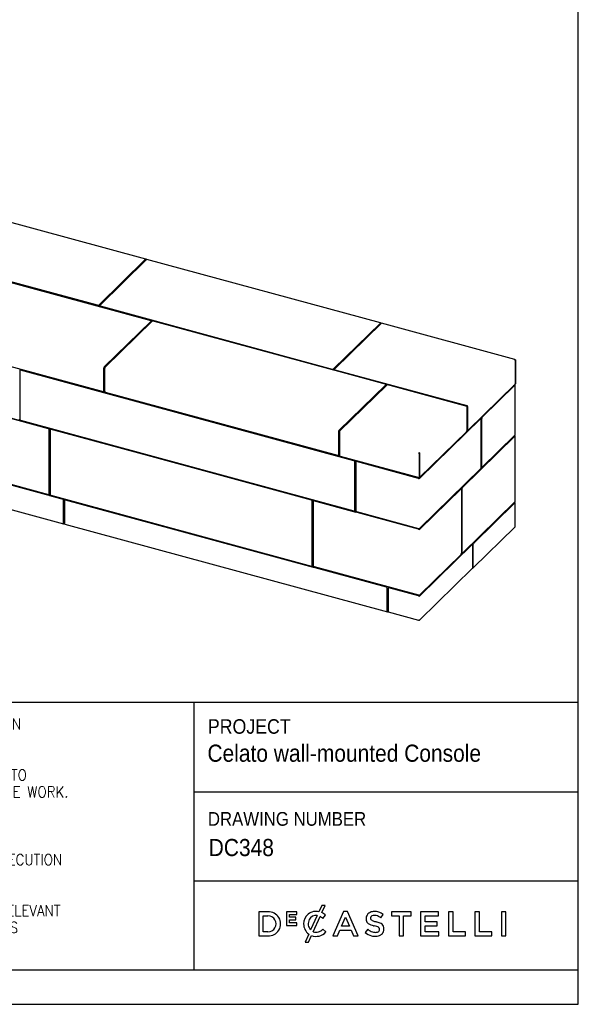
# Model space of a CAD drawing. Header units: millimetres. Extents: x 61 to 6211, y 219 to 4524.
# Tile 3 of 4: x 4990 to 6211, y 219 to 2372. Entities that reach past the tile are written whole.
import ezdxf

# ---------------------------------------------------------------- set-up
doc = ezdxf.new("R2010")
doc.units = ezdxf.units.MM
doc.header["$LTSCALE"] = 15
doc.linetypes.add('SLD-Solido', pattern=[0])
doc.layers.add('NOTE', color=3, linetype='SLD-Solido')
doc.layers.add('SCHIZZI', color=9, linetype='Continuous')
doc.styles.add('SLDTEXTSTYLE0', font='Gothic.ttf', dxfattribs={"width": 0.913})
doc.styles.add('SLDTEXTSTYLE1', font='romans__.ttf', dxfattribs={"width": 0.893})

msp = doc.modelspace()

# ---------------------------------------------------------------- linework, layer by layer
for p, q in [((5266.19, 1848), (4817.35, 1969.98)), ((5160.41, 1747.25), (4715.11, 1868.28)), ((5160.41, 1746.4), (4715.11, 1867.42)), ((4831.57, 1835.17), (5276.87, 1714.15)), ((5265.67, 1847.78), (5163.11, 1747.68)), ((5265.67, 1846.92), (5163.11, 1746.83)), ((5267.88, 1847.18), (5165.32, 1747.08)), ((5265.97, 1845.32), (5264.45, 1845.73)), ((5266.14, 1846.52), (5266.14, 1845.48)), ((5266.6, 1846.98), (5266.6, 1845.93)), ((5779.16, 1708.58), (5268.4, 1847.4)), ((5165.09, 1746.6), (5165.09, 1745.74)), ((5166.16, 1745.69), (5673.37, 1607.84)), ((5166.16, 1744.83), (5673.37, 1606.98)), ((5277.71, 1712.75), (5175.15, 1612.66)), ((5277.71, 1711.9), (5175.15, 1611.8)), ((5279.92, 1712.15), (5177.36, 1612.05)), ((5277.94, 1712.38), (5277.94, 1713.23)), ((5789.83, 1574.73), (5282.62, 1712.58)), ((5676.07, 1608.27), (5778.63, 1708.37)), ((5676.07, 1607.41), (5778.63, 1707.51)), ((5780.84, 1707.77), (5678.29, 1607.67)), ((5778.93, 1705.9), (5777.41, 1706.32)), ((5779.1, 1706.07), (5779.1, 1707.11)), ((5779.56, 1706.52), (5779.56, 1707.57)), ((6072.35, 1628.9), (5781.37, 1707.98)), ((4727.14, 1679.46), (5172.45, 1558.44)), ((6073.34, 1627.08), (6073.34, 1575.01)), ((6073.85, 1627.58), (6073.39, 1627.13)), ((6073.39, 1627.13), (6073.39, 1575.06)), ((6073.85, 1627.58), (6073.85, 1575.51)), ((4990.48, 1604.25), (4990.48, 1497.96)), ((4992.02, 1607.47), (4990.71, 1606.19)), ((5723.01, 1407.17), (4990.71, 1606.19)), ((4990.71, 1606.19), (4990.71, 1605.04)), ((4991.08, 1605.43), (4990.85, 1605.2)), ((5721.01, 1407.42), (4992.25, 1605.48)), ((5721.47, 1407.88), (4992.71, 1605.94)), ((5174.22, 1559.67), (5174.22, 1610.03)), ((5174.68, 1610.33), (5174.68, 1610.49)), ((5176.43, 1559.07), (5176.43, 1609.43)), ((5678.05, 1607.19), (5678.05, 1606.33)), ((5679.12, 1606.28), (5967.66, 1527.86)), ((5679.12, 1605.42), (5967.66, 1527)), ((5055.27, 1477.21), (4659.06, 1584.9)), ((5053.05, 1477.31), (4660.81, 1583.92)), ((5688.11, 1473.24), (5790.67, 1573.34)), ((5688.11, 1472.39), (5790.67, 1572.48)), ((5792.88, 1572.74), (5690.32, 1472.64)), ((5790.9, 1572.97), (5790.9, 1573.82)), ((5966.5, 1526.72), (5795.58, 1573.17)), ((5970.36, 1474.5), (6073.34, 1575.01)), ((6000.52, 1502.89), (6072.04, 1572.7)), ((6001.4, 1502.65), (6072.92, 1572.46)), ((6070.66, 1571.35), (6070.66, 1572.39)), ((6073.15, 1463.65), (6073.15, 1572.94)), ((6073.39, 1575.06), (6073.34, 1575.07)), ((6073.85, 1575.51), (6073.39, 1575.06)), ((5177.67, 1557.1), (5172.97, 1558.37)), ((5173.84, 1558.72), (5174.08, 1558.95)), ((5685.41, 1419.03), (5178.2, 1556.88)), ((5968.26, 1474.17), (5968.26, 1524.53)), ((5968.55, 1525.9), (5968.55, 1475.55)), ((5969.43, 1525.66), (5969.43, 1475.31)), ((4990.48, 1498.45), (4988.94, 1496.96)), ((4990.71, 1497.05), (4990.71, 1496.48)), ((4990.71, 1496.48), (4991.26, 1496.33)), ((4992.25, 1495.77), (5721.01, 1297.71)), ((5997.48, 1499.93), (5863.89, 1369.54)), ((5998.37, 1499.69), (5864.77, 1369.3)), ((5998.89, 1499.91), (5998.01, 1500.15)), ((5999.3, 1393.03), (5999.3, 1498.89)), ((5999.58, 1394.41), (5999.58, 1500.27)), ((6000.47, 1394.17), (6000.47, 1500.03)), ((5054.82, 1334.97), (5054.82, 1475.12)), ((5055.27, 1477.21), (5056.41, 1478.33)), ((5055.27, 1331.5), (5055.27, 1477.21)), ((5056.81, 1474.79), (5056.81, 1334.22)), ((5058.18, 1477.85), (5057.04, 1476.73)), ((5630.15, 1320.98), (5057.04, 1476.73)), ((5057.04, 1476.73), (5057.04, 1475.58)), ((5057.42, 1475.97), (5057.18, 1475.74)), ((5628.14, 1321.23), (5058.58, 1476.03)), ((5628.61, 1321.68), (5059.05, 1476.48)), ((5687.18, 1470.62), (5687.18, 1420.26)), ((5687.65, 1471.07), (5687.65, 1470.92)), ((5689.39, 1470.02), (5689.39, 1419.66)), ((5864.35, 1371.03), (5967.33, 1471.54)), ((5968.96, 1474.53), (5969.84, 1474.29)), ((6072.04, 1461.27), (5957.11, 1349.1)), ((6072.92, 1461.03), (5958, 1348.86)), ((6072.92, 1463.17), (6001.4, 1393.36)), ((6070.66, 1459.92), (6070.66, 1460.96)), ((6073.15, 1317.93), (6073.15, 1461.51)), ((4660.81, 1440.34), (5053.05, 1333.74)), ((5863.84, 1422.61), (5864.31, 1423.06)), ((5863.84, 1422.61), (5863.84, 1370.53)), ((5864.31, 1423.06), (5864.31, 1370.99)), ((5864.35, 1423.11), (5864.35, 1371.03)), ((5690.64, 1417.68), (5685.93, 1418.96)), ((5686.81, 1419.31), (5687.04, 1419.54)), ((5691.16, 1417.46), (5863.84, 1370.53)), ((5722.78, 1298.94), (5722.78, 1405.23)), ((5724.32, 1408.45), (5723.01, 1407.17)), ((5723.01, 1297.45), (5723.01, 1407.17)), ((5723.24, 1299.39), (5723.24, 1405.68)), ((5724.77, 1404.47), (5724.77, 1298.61)), ((5724.78, 1404.67), (5724.78, 1408.33)), ((5725.37, 1405.65), (5725.14, 1405.42)), ((5862.07, 1368.87), (5726.54, 1405.71)), ((5084.01, 1323.18), (4833.27, 1391.33)), ((5864.77, 1260.01), (5998.37, 1390.4)), ((5999.99, 1393.39), (6000.88, 1393.15)), ((5862.54, 1369.33), (5862.38, 1369.37)), ((5863.84, 1370.53), (5864.31, 1370.99)), ((5864.31, 1371.05), (5864.35, 1371.03)), ((4831.91, 1338.71), (5086.18, 1269.61)), ((5863.89, 1258.11), (5954.08, 1346.14)), ((5864.77, 1257.87), (5954.96, 1345.9)), ((5955.49, 1346.11), (5954.6, 1346.35)), ((5955.9, 1345.09), (5955.9, 1204.95)), ((5956.18, 1346.47), (5956.18, 1206.32)), ((5957.06, 1346.23), (5957.06, 1206.08)), ((5054.45, 1334.02), (5054.68, 1334.25)), ((5057.04, 1333.22), (5055.27, 1331.5)), ((5055.27, 1331.5), (5631.92, 1174.78)), ((5057.04, 1333.3), (5057.04, 1332.73)), ((5057.04, 1332.73), (5057.59, 1332.58)), ((5058.58, 1332.02), (5628.14, 1177.23)), ((5085.77, 1270.63), (5085.77, 1320.99)), ((5088.43, 1320.27), (5088.43, 1269.91)), ((5089.03, 1321.44), (5088.8, 1321.22)), ((5791.98, 1130.77), (5090.2, 1321.5)), ((5629.91, 1178.46), (5629.91, 1319.03)), ((5631.29, 1322.09), (5630.15, 1320.98)), ((5630.15, 1176.97), (5630.15, 1320.98)), ((5630.38, 1178.91), (5630.38, 1319.49)), ((5631.9, 1318.28), (5631.9, 1178.13)), ((5633.06, 1321.61), (5631.92, 1320.5)), ((5631.92, 1318.48), (5631.92, 1320.5)), ((5631.92, 1320.5), (5724.78, 1295.26)), ((5632.51, 1319.46), (5632.27, 1319.23)), ((5862.07, 1257.44), (5633.67, 1319.51)), ((5958, 1205.28), (6072.92, 1317.45)), ((5981.85, 1227.52), (6072.04, 1315.55)), ((5982.73, 1227.28), (6072.92, 1315.31)), ((6070.66, 1314.2), (6070.66, 1315.24)), ((6073.15, 1263.29), (6073.15, 1315.79)), ((5721.99, 1297.73), (5723.01, 1297.45)), ((5722.4, 1297.99), (5722.64, 1298.22)), ((5724.77, 1299.17), (5723.01, 1297.45)), ((5724.78, 1295.26), (5724.78, 1298.41)), ((5726.54, 1296.42), (5862.07, 1259.58)), ((5086.24, 1271.08), (5086.24, 1271.24)), ((5086.24, 1271.17), (5088.43, 1270.58)), ((5087, 1270.96), (5086.71, 1270.68)), ((5087.68, 1270.78), (5086.71, 1269.82)), ((5088.84, 1268.89), (5794.16, 1077.2)), ((5862.54, 1257.89), (5862.38, 1257.94)), ((5981.43, 1173.35), (6072.55, 1262.28)), ((6072.83, 1262.83), (6072.92, 1262.81)), ((6072.92, 1262.81), (6072.92, 1263.23)), ((5863.89, 1112.39), (5978.81, 1224.56)), ((5864.77, 1112.15), (5979.7, 1224.32)), ((5980.22, 1224.53), (5979.34, 1224.78)), ((5980.63, 1223.52), (5980.63, 1173.16)), ((5980.91, 1174.54), (5980.91, 1224.9)), ((5981.8, 1174.3), (5981.8, 1224.65)), ((5954.96, 1202.32), (5864.77, 1114.29)), ((5956.59, 1205.31), (5957.47, 1205.07)), ((5629.13, 1177.25), (5630.15, 1176.97)), ((5629.54, 1177.51), (5629.77, 1177.74)), ((5631.9, 1178.69), (5630.15, 1176.97)), ((5631.92, 1174.78), (5631.92, 1177.93)), ((5633.67, 1175.94), (5862.07, 1113.86)), ((5864.4, 1059.13), (5980.26, 1172.21)), ((5980.63, 1175.51), (5980.91, 1175.79)), ((5793.75, 1078.22), (5793.75, 1128.57)), ((5795.52, 1128.09), (5795.52, 1077.73)), ((5796.13, 1129.27), (5795.89, 1129.04)), ((5862.07, 1111.72), (5797.29, 1129.33)), ((5862.54, 1112.18), (5862.38, 1112.22)), ((5794.22, 1078.67), (5794.22, 1078.82)), ((5794.22, 1078.76), (5795.52, 1078.4)), ((5794.68, 1078.27), (5794.97, 1078.55)), ((5794.68, 1077.41), (5795.52, 1078.23)), ((5795.93, 1076.72), (5862.4, 1058.65)), ((5862.07, 1059.22), (5862.07, 1059.65)), ((5862.88, 1058.88), (5862.88, 1059.1)), ((5862.96, 1059.1), (5863.07, 1058.91)), ((5863.07, 1058.91), (5863.07, 1059.1)), ((5864.77, 1059.65), (5864.77, 1060.08))]:
    msp.add_line(p, q)
at = {"flags": 128}
for points in [[(5266.6, 1846.98), (5266.58, 1847.3), (5266.53, 1847.56), (5266.44, 1847.78), (5266.33, 1847.92), (5266.19, 1848), (5266.03, 1848), (5265.85, 1847.93), (5265.67, 1847.78)], [(5266.14, 1846.52), (5266.13, 1846.68), (5266.1, 1846.82), (5266.06, 1846.92), (5266, 1847), (5265.93, 1847.03), (5265.85, 1847.03), (5265.76, 1847), (5265.67, 1846.92)], [(5166.16, 1744.83), (5165.83, 1744.94), (5165.55, 1745.09), (5165.33, 1745.25), (5165.18, 1745.44), (5165.1, 1745.64), (5165.09, 1745.74)], [(5165.32, 1747.08), (5165.17, 1746.9), (5165.1, 1746.7), (5165.1, 1746.5), (5165.18, 1746.3), (5165.33, 1746.11), (5165.55, 1745.94), (5165.83, 1745.8), (5166.16, 1745.69)], [(5277.71, 1712.75), (5277.85, 1712.94), (5277.93, 1713.14), (5277.93, 1713.34), (5277.85, 1713.54), (5277.7, 1713.73), (5277.48, 1713.89), (5277.2, 1714.03), (5276.87, 1714.15)], [(5779.56, 1707.57), (5779.55, 1707.88), (5779.49, 1708.15), (5779.41, 1708.36), (5779.29, 1708.51), (5779.15, 1708.59), (5778.99, 1708.59), (5778.81, 1708.51), (5778.63, 1708.37)], [(5779.1, 1707.11), (5779.09, 1707.27), (5779.06, 1707.4), (5779.02, 1707.51), (5778.96, 1707.58), (5778.89, 1707.62), (5778.81, 1707.62), (5778.72, 1707.58), (5778.63, 1707.51)], [(5679.12, 1605.42), (5678.79, 1605.53), (5678.52, 1605.67), (5678.3, 1605.84), (5678.14, 1606.03), (5678.07, 1606.23), (5678.05, 1606.33)], [(5678.29, 1607.67), (5678.14, 1607.48), (5678.06, 1607.29), (5678.07, 1607.08), (5678.14, 1606.89), (5678.3, 1606.7), (5678.52, 1606.53), (5678.79, 1606.39), (5679.12, 1606.28)], [(5790.67, 1573.34), (5790.82, 1573.53), (5790.89, 1573.73), (5790.89, 1573.93), (5790.81, 1574.13), (5790.66, 1574.31), (5790.44, 1574.48), (5790.16, 1574.62), (5789.83, 1574.73)], [(6072.04, 1572.7), (6072.11, 1572.79), (6072.15, 1572.89), (6072.15, 1572.99), (6072.11, 1573.09), (6072.03, 1573.18), (6071.92, 1573.27), (6071.78, 1573.34), (6071.67, 1573.38)], [(6072.92, 1572.46), (6073.07, 1572.64), (6073.14, 1572.84), (6073.14, 1573.04), (6073.06, 1573.24), (6072.91, 1573.43), (6072.69, 1573.6), (6072.41, 1573.74), (6072.14, 1573.83)], [(5999.3, 1498.89), (5999.28, 1499.2), (5999.23, 1499.47), (5999.14, 1499.69), (5999.03, 1499.83), (5998.88, 1499.91), (5998.72, 1499.91), (5998.55, 1499.83), (5998.37, 1499.69)], [(5969.43, 1475.31), (5969.45, 1474.99), (5969.5, 1474.72), (5969.59, 1474.51), (5969.7, 1474.36), (5969.85, 1474.28), (5970.01, 1474.28), (5970.18, 1474.36), (5970.36, 1474.5)], [(6072.04, 1461.27), (6072.11, 1461.36), (6072.15, 1461.46), (6072.15, 1461.56), (6072.11, 1461.66), (6072.03, 1461.75), (6071.92, 1461.84), (6071.78, 1461.91), (6071.67, 1461.95)], [(6072.92, 1461.03), (6073.07, 1461.21), (6073.14, 1461.41), (6073.14, 1461.61), (6073.06, 1461.81), (6072.91, 1462), (6072.69, 1462.16), (6072.41, 1462.31), (6072.14, 1462.4)], [(6000.47, 1394.17), (6000.48, 1393.85), (6000.54, 1393.58), (6000.62, 1393.37), (6000.74, 1393.22), (6000.88, 1393.14), (6001.04, 1393.14), (6001.22, 1393.22), (6001.4, 1393.36)], [(5955.9, 1345.09), (5955.88, 1345.41), (5955.83, 1345.68), (5955.74, 1345.89), (5955.62, 1346.04), (5955.48, 1346.11), (5955.32, 1346.11), (5955.15, 1346.04), (5954.96, 1345.9)], [(6072.04, 1315.55), (6072.11, 1315.64), (6072.15, 1315.74), (6072.15, 1315.84), (6072.11, 1315.94), (6072.03, 1316.03), (6071.92, 1316.12), (6071.78, 1316.19), (6071.67, 1316.23)], [(6072.92, 1315.31), (6073.07, 1315.49), (6073.14, 1315.69), (6073.14, 1315.89), (6073.06, 1316.09), (6072.91, 1316.28), (6072.69, 1316.45), (6072.41, 1316.59), (6072.14, 1316.68)], [(5085.77, 1270.63), (5085.79, 1270.31), (5085.85, 1270.04), (5085.93, 1269.83), (5086.05, 1269.68), (5086.19, 1269.61), (5086.35, 1269.61), (5086.53, 1269.68), (5086.71, 1269.82)], [(5086.24, 1271.08), (5086.25, 1270.93), (5086.28, 1270.79), (5086.32, 1270.68), (5086.38, 1270.61), (5086.45, 1270.57), (5086.53, 1270.57), (5086.62, 1270.61), (5086.71, 1270.68)], [(5957.06, 1206.08), (5957.08, 1205.77), (5957.13, 1205.5), (5957.22, 1205.29), (5957.34, 1205.14), (5957.48, 1205.06), (5957.64, 1205.06), (5957.82, 1205.14), (5958, 1205.28)], [(5980.63, 1223.52), (5980.61, 1223.83), (5980.56, 1224.1), (5980.47, 1224.31), (5980.36, 1224.46), (5980.22, 1224.54), (5980.06, 1224.54), (5979.88, 1224.46), (5979.7, 1224.32)], [(5793.75, 1078.22), (5793.77, 1077.9), (5793.82, 1077.63), (5793.91, 1077.42), (5794.02, 1077.27), (5794.17, 1077.19), (5794.33, 1077.19), (5794.5, 1077.27), (5794.68, 1077.41)], [(5794.22, 1078.67), (5794.23, 1078.51), (5794.25, 1078.38), (5794.3, 1078.27), (5794.35, 1078.2), (5794.43, 1078.16), (5794.51, 1078.16), (5794.59, 1078.2), (5794.68, 1078.27)]]:
    msp.add_lwpolyline(points, dxfattribs=at)
for centre, radius, start, end in [((5268.32, 1846.86), 0.541, 80.73183, 143.96753), ((5161.33, 1750.2), 3.08, 252.69603, 305.39891), ((5161.33, 1749.34), 3.08, 252.69603, 305.39891), ((5277.27, 1712.4), 0.664, 310.64064, 357.99746), ((5281.7, 1709.64), 3.08, 72.69603, 125.39891), ((5781.28, 1707.45), 0.541, 80.73183, 143.96753), ((4991.78, 1604.27), 1.3, 68.8623, 180.92226), ((5178.31, 1610.05), 4.09, 140.51294, 180.34344), ((5176.73, 1610.5), 2.04, 140.51294, 180.34344), ((5180.52, 1609.45), 4.09, 140.51294, 180.34344), ((5674.29, 1610.78), 3.08, 252.69603, 305.39891), ((5674.29, 1609.93), 3.08, 252.69603, 305.39891), ((5790.24, 1572.99), 0.664, 310.64064, 357.99746), ((5794.67, 1570.23), 3.08, 72.69603, 125.39891), ((5172.92, 1559.65), 1.3, 248.8623, 0.92226), ((5178.85, 1559.21), 2.43, 183.39156, 254.33381), ((5965.84, 1524.38), 2.43, 3.39156, 74.33381), ((5967.01, 1525.52), 2.43, 3.39156, 74.33381), ((5967.33, 1525.83), 1.21, 3.39156, 74.33381), ((4992.9, 1498.11), 2.43, 183.39156, 254.33381), ((5997.92, 1499.61), 0.541, 80.73183, 143.96753), ((6003.67, 1500.29), 4.09, 140.51294, 180.34344), ((6004.56, 1500.05), 4.09, 140.51294, 180.34344), ((5052.4, 1474.97), 2.43, 3.39156, 74.33381), ((5058.11, 1474.81), 1.3, 68.8623, 180.92226), ((5691.27, 1470.64), 4.09, 140.51294, 180.34344), ((5689.69, 1471.09), 2.04, 140.51294, 180.34344), ((5693.48, 1470.04), 4.09, 140.51294, 180.34344), ((5964.17, 1474.14), 4.09, 320.51294, 0.34344), ((5969.55, 1475.36), 1.02, 169.35156, 234.37442), ((6072.49, 1463.67), 0.664, 310.64064, 357.99746), ((5685.88, 1420.24), 1.3, 248.8623, 0.92226), ((5691.81, 1419.8), 2.43, 183.39156, 254.33381), ((5720.35, 1405.08), 2.43, 3.39156, 74.33381), ((5726.07, 1404.49), 1.3, 68.8623, 180.92226), ((5995.21, 1393), 4.09, 320.51294, 0.34344), ((6000.59, 1394.22), 1.02, 169.35156, 234.37442), ((5862.99, 1371.81), 3.08, 252.69603, 305.39891), ((5863, 1370.8), 1.54, 252.69603, 305.39891), ((5053.52, 1334.95), 1.3, 248.8623, 0.92226), ((5954.52, 1345.82), 0.541, 80.73183, 143.96753), ((5960.27, 1346.5), 4.09, 140.51294, 180.34344), ((5961.15, 1346.26), 4.09, 140.51294, 180.34344), ((5059.23, 1334.36), 2.43, 183.39156, 254.33381), ((5083.35, 1320.84), 2.43, 3.39156, 74.33381), ((5089.73, 1320.29), 1.3, 68.8623, 180.92226), ((5627.49, 1318.89), 2.43, 3.39156, 74.33381), ((5633.2, 1318.3), 1.3, 68.8623, 180.92226), ((6072.49, 1317.95), 0.664, 310.64064, 357.99746), ((5721.48, 1298.92), 1.3, 248.8623, 0.92226), ((5727.19, 1298.76), 2.43, 183.39156, 254.33381), ((5089.43, 1269.72), 1.02, 169.35156, 234.37442), ((5862.99, 1262.52), 3.08, 252.69603, 305.39891), ((5862.99, 1260.38), 3.08, 252.69603, 305.39891), ((5863, 1259.37), 1.54, 252.69603, 305.39891), ((6072.49, 1263.31), 0.664, 310.64064, 357.99746), ((5985, 1224.92), 4.09, 140.51294, 180.34344), ((5985.89, 1224.68), 4.09, 140.51294, 180.34344), ((5957.18, 1206.14), 1.02, 169.35156, 234.37442), ((5979.25, 1224.24), 0.541, 80.73183, 143.96753), ((5951.81, 1204.92), 4.09, 320.51294, 0.34344), ((5628.61, 1178.44), 1.3, 248.8623, 0.92226), ((5634.33, 1178.28), 2.43, 183.39156, 254.33381), ((5979.34, 1173.11), 1.29, 315.35447, 1.91129), ((5980.55, 1174.24), 1.25, 273.21757, 2.39711), ((5980.29, 1174.51), 0.63, 303.4186, 2.33339), ((5791.33, 1128.43), 2.43, 3.39156, 74.33381), ((5796.82, 1128.11), 1.3, 68.8623, 180.92226), ((5862.99, 1116.81), 3.08, 252.69603, 305.39891), ((5862.99, 1114.66), 3.08, 252.69603, 305.39891), ((5863, 1113.65), 1.54, 252.69603, 305.39891), ((5796.52, 1077.55), 1.02, 169.35156, 234.37442), ((5862.99, 1062.16), 3.08, 252.69603, 305.39891)]:
    msp.add_arc(centre, radius, start, end)
for points, knots in [([(6071.15, 1628.87), (6071.19, 1628.88), (6071.29, 1628.91), (6071.46, 1628.94), (6071.66, 1628.97), (6071.83, 1628.97), (6072.06, 1628.96), (6072.32, 1628.92), (6072.57, 1628.83), (6072.78, 1628.73), (6072.95, 1628.63), (6073.14, 1628.48), (6073.27, 1628.36), (6073.44, 1628.19), (6073.64, 1627.95), (6073.78, 1627.71), (6073.85, 1627.58)], [0, 0, 0, 0, 0.03126284, 0.09404548, 0.15772708, 0.22232953, 0.2547868, 0.38081716, 0.47717424, 0.50966365, 0.60375589, 0.66749852, 0.73216468, 0.76465425, 0.88125276, 1, 1, 1, 1]), ([(5863.84, 1422.61), (5863.69, 1422.87), (5863.57, 1423.15), (5863.37, 1423.75), (5863.29, 1424.04), (5863.17, 1424.61), (5863.13, 1424.87), (5863.06, 1425.35), (5863.03, 1425.55), (5863.01, 1425.71)], [0, 0, 0, 0, 0.25, 0.25, 0.5, 0.5, 0.75, 0.75, 1, 1, 1, 1]), ([(5863.01, 1425.71), (5863.2, 1425.61), (5863.4, 1425.47), (5863.76, 1425.12), (5863.92, 1424.9), (5864.18, 1424.43), (5864.27, 1424.17), (5864.38, 1423.64), (5864.39, 1423.36), (5864.35, 1423.11)], [0, 0, 0, 0, 0.25, 0.25, 0.5, 0.5, 0.75, 0.75, 1, 1, 1, 1]), ([(5863.44, 1424.23), (5863.36, 1424.38), (5863.24, 1424.6), (5863.12, 1425.01), (5863.07, 1425.26), (5863.05, 1425.42)], [0, 0, 0, 0, 0.429767, 0.625909, 1, 1, 1, 1]), ([(5864.31, 1423.06), (5864.28, 1423.09), (5864.18, 1423.19), (5864.04, 1423.36), (5863.89, 1423.55), (5863.76, 1423.74), (5863.64, 1423.91), (5863.53, 1424.08), (5863.47, 1424.18), (5863.44, 1424.24)], [0, 0, 0, 0, 0.090774, 0.2655596, 0.4262873, 0.5775842, 0.7206759, 0.8648925, 1, 1, 1, 1]), ([(6072.92, 1263.23), (6072.9, 1263.01), (6072.85, 1262.62), (6072.6, 1262.38), (6072.5, 1262.28)], [0, 0, 0, 0, 0.594298, 1, 1, 1, 1]), ([(5862.07, 1059.65), (5862.06, 1059.43), (5862.08, 1059.23), (5862.15, 1058.91), (5862.21, 1058.79), (5862.36, 1058.65), (5862.45, 1058.62), (5862.66, 1058.68), (5862.77, 1058.76), (5862.88, 1058.88)], [0, 0, 0, 0, 0.25, 0.25, 0.5, 0.5, 0.75, 0.75, 1, 1, 1, 1]), ([(5863.07, 1058.91), (5863.3, 1058.86), (5863.75, 1058.78), (5864.31, 1059.01), (5864.63, 1059.31), (5864.67, 1059.55), (5864.68, 1059.59)], [0, 0, 0, 0, 0.3134967, 0.6269934, 0.9404902, 1, 1, 1, 1])]:
    msp.add_open_spline(points, degree=3, knots=knots)
msp.add_open_spline([(6073.34, 1627.08), (6073.28, 1627.28), (6073.16, 1627.68), (6072.64, 1628.25), (6071.95, 1628.7), (6071.42, 1628.81), (6071.15, 1628.87)], degree=3)
at = {"layer": 'SCHIZZI', "color": 7}
for p, q in [((6211.34, 219.05), (6211.04, 4524.05)), ((3924.68, 879.41), (6211.29, 879.41)), ((5370.95, 879.41), (5370.95, 294.05)), ((5370.95, 683.21), (6211.3, 683.21)), ((5370.95, 488.73), (6211.32, 488.73)), ((5650.83, 435.41), (5644.47, 421.44)), ((5658.15, 435.41), (5650.83, 435.41)), ((5650.88, 419.43), (5658.15, 435.41)), ((5532.89, 421.37), (5513.12, 421.37)), ((5513.12, 421.37), (5513.12, 368.53)), ((5522.84, 377.42), (5522.84, 412.47)), ((5522.84, 412.47), (5532.89, 412.47)), ((5595.96, 421), (5573.85, 421)), ((5573.85, 421), (5573.85, 391.69)), ((5580.26, 409.32), (5580.26, 415.27)), ((5580.26, 415.27), (5595.96, 415.27)), ((5594.08, 409.32), (5580.26, 409.32)), ((5594.08, 403.58), (5594.08, 409.32)), ((5595.96, 415.27), (5595.96, 421)), ((5640.56, 413.11), (5626.2, 381.61)), ((5631.81, 377.81), (5646.93, 411.01)), ((5652.75, 406.68), (5659, 413.88)), ((5659, 413.88), (5658.82, 414.04)), ((5698.23, 421.74), (5674.98, 368.53)), ((5693.94, 389.83), (5702.51, 409.83)), ((5707.09, 421.74), (5698.23, 421.74)), ((5702.51, 409.83), (5711.16, 389.83)), ((5707.16, 421.58), (5707.09, 421.74)), ((5730.34, 368.53), (5707.16, 421.58)), ((5779.55, 408.11), (5784.78, 415.48)), ((5846.21, 421.37), (5803.23, 421.37)), ((5803.23, 421.37), (5803.23, 412.33)), ((5803.23, 412.33), (5819.83, 412.33)), ((5819.83, 412.33), (5819.83, 368.53)), ((5829.62, 368.53), (5829.62, 412.33)), ((5829.62, 412.33), (5846.21, 412.33)), ((5846.21, 412.33), (5846.21, 421.37)), ((5905.93, 421.37), (5866.61, 421.37)), ((5866.61, 421.37), (5866.61, 368.53)), ((5876.33, 399.55), (5876.33, 412.62)), ((5876.33, 412.62), (5905.93, 412.62)), ((5905.93, 412.62), (5905.93, 421.37)), ((5937.62, 421.37), (5927.9, 421.37)), ((5927.9, 421.37), (5927.9, 368.53)), ((5937.62, 377.42), (5937.62, 421.37)), ((5995.09, 421.37), (5985.37, 421.37)), ((5985.37, 421.37), (5985.37, 368.53)), ((5995.09, 377.42), (5995.09, 421.37)), ((6043.37, 421.37), (6043.37, 368.53)), ((6053.08, 421.37), (6043.37, 421.37)), ((6053.08, 368.53), (6053.08, 421.37)), ((5573.85, 391.69), (5596.17, 391.69)), ((5580.26, 403.58), (5594.08, 403.58)), ((5580.26, 397.43), (5580.26, 403.58)), ((5596.17, 397.43), (5580.26, 397.43)), ((5596.17, 391.69), (5596.17, 397.43)), ((5610.92, 394.69), (5610.92, 394.8)), ((5711.16, 389.83), (5693.94, 389.83)), ((5902.56, 399.55), (5876.33, 399.55)), ((5876.33, 390.8), (5902.56, 390.8)), ((5876.33, 377.27), (5876.33, 390.8)), ((5902.56, 390.8), (5902.56, 399.55)), ((5513.12, 368.53), (5532.89, 368.53)), ((5532.89, 377.42), (5522.84, 377.42)), ((5622.05, 372.5), (5614.14, 355.13)), ((5621.48, 355.13), (5627.97, 369.37)), ((5659.38, 377.17), (5653.12, 383.5)), ((5659.2, 376.98), (5659.38, 377.17)), ((5674.98, 368.53), (5684.97, 368.53)), ((5684.97, 368.53), (5690.35, 381.15)), ((5690.35, 381.15), (5714.74, 381.15)), ((5714.74, 381.15), (5720.05, 368.53)), ((5720.05, 368.53), (5730.34, 368.53)), ((5751.42, 383.24), (5745.56, 376.27)), ((5819.83, 368.53), (5829.62, 368.53)), ((5866.61, 368.53), (5906.3, 368.53)), ((5906.3, 377.27), (5876.33, 377.27)), ((5906.3, 368.53), (5906.3, 377.27)), ((5927.9, 368.53), (5965.12, 368.53)), ((5965.12, 377.42), (5937.62, 377.42)), ((5965.12, 368.53), (5965.12, 377.42)), ((5985.37, 368.53), (6022.59, 368.53)), ((6022.59, 377.42), (5995.09, 377.42)), ((6022.59, 368.53), (6022.59, 377.42)), ((6043.37, 368.53), (6053.08, 368.53)), ((5614.14, 355.13), (5621.48, 355.13)), ((3924.68, 294.05), (6211.33, 294.05)), ((61.34, 219.05), (6211.34, 219.05))]:
    msp.add_line(p, q, dxfattribs=at)
for centre, radius, start, end in [((5534.32, 394.95), 26.46, 266.90157, 93.09843), ((5533.26, 394.95), 17.53, 268.76628, 91.23372), ((5638.03, 395.11), 27.11, 76.24523, 180.89091), ((5637.99, 396.77), 16.54, 81.04863, 153.58432), ((5633.58, 387.01), 27.47, 45.72598, 60.90731), ((5639.1, 393.47), 28.5, 45.71394, 65.58709), ((5764.58, 406.33), 17.03, 162.43966, 192.31941), ((5762.26, 406.57), 14.76, 114.63446, 160.64301), ((5765.42, 399.68), 22.34, 89.50788, 114.63446), ((5763.02, 407.39), 5.87, 146.85935, 193.31029), ((5764.08, 405.65), 7.76, 98.98092, 140.32353), ((5765.59, 396.09), 17.44, 77.54474, 98.98092), ((5765.84, 390.41), 31.62, 72.44471, 90.39732), ((5763.27, 387.81), 26.02, 51.25781, 76.47292), ((5764.55, 389.19), 33.18, 52.42183, 70.96437), ((5638.62, 394.69), 27.69, 180, 233.25786), ((5641.33, 395.11), 20.28, 153.58432, 221.73663), ((5759.03, 404.81), 11.3, 190.78984, 232.66765), ((5764.9, 412.5), 20.97, 232.66765, 251.27083), ((5762.09, 407.17), 4.9, 193.31029, 230.56735), ((5774.55, 436.94), 47.24, 249.70068, 255.51463), ((5766.63, 413.35), 12.57, 232.44778, 252.59774), ((5756.47, 366.96), 25.05, 73.32325, 75.51463), ((5782.59, 457.21), 59.24, 250.55867, 257.31246), ((5771.62, 420.67), 30.77, 254.99999, 258.29329), ((5756.51, 347.74), 43.71, 70.27129, 78.29329), ((5761.48, 360.99), 39.28, 64.63254, 78.09895), ((5766.16, 373.82), 15.91, 58.43436, 71.28416), ((5772.95, 383.33), 14.2, 28.77124, 67.85987), ((5769.31, 383.77), 17.31, 338.409, 21.69569), ((5638.03, 395.99), 28.46, 249.30365, 318.58458), ((5638.33, 394.18), 17.62, 248.28377, 285.8766), ((5636.4, 399.03), 22.81, 287.21436, 317.11848), ((5767.29, 400.13), 32.28, 227.67997, 255.77334), ((5768.96, 401.39), 25.24, 225.98856, 252.68232), ((5767.65, 401.55), 33.74, 255.77334, 272.44794), ((5767.75, 397.5), 21.17, 252.68232, 275.6739), ((5768.52, 390.06), 22.22, 271.47111, 299.92604), ((5769.04, 386.27), 9.86, 274.6813, 307.58878), ((5771.84, 382.83), 5.26, 27.46177, 59.71525), ((5771.68, 382.54), 5.29, 309.48388, 346.59381), ((5770.65, 382.78), 6.35, 346.59381, 22.92671), ((5772.78, 382.66), 13.69, 299.92604, 337.37946)]:
    msp.add_arc(centre, radius, start, end, dxfattribs=at)

# ---------------------------------------------------------------- texts
at = {"layer": 'NOTE', "color": 7, "attachment_point": 1}
for s, insert, char_height, style in [('1.0 THIS DRAWING IS  COPYRIGHT PROTECTED AND ANY REPRODUCTION', (3960.85, 843.51), 24, 'SLDTEXTSTYLE1'), ('PROJECT', (5401.72, 842.28), 31.75, 'SLDTEXTSTYLE0'), ('Celato wall-mounted Console', (5400.72, 786.76), 37.5, 'SLDTEXTSTYLE0'), ('2.0 ANY DISCREPANCIES AND IRREGULARITIES SHOULD  BE BROUGHT TO ', (3960.85, 732.39), 24, 'SLDTEXTSTYLE1'), ('THE ATTENTION OF THE CONSULTANT PRIOR TO THE EXECUTION OF THE WORK.', (3960.85, 695.34), 24, 'SLDTEXTSTYLE1'), ('DRAWING NUMBER', (5401.72, 639.35), 30, 'SLDTEXTSTYLE0'), (' DC348', (5390.77, 580.55), 37.5, 'SLDTEXTSTYLE0'), ('4.0 ALL DIMENSIONS ARE TO BE VERIFIED ON-SITE PRIOR TO THE EXECUTION ', (3960.85, 547.18), 24, 'SLDTEXTSTYLE1'), ('5.0 THIS DRAWING SHOULD BE READ IN CONJUNCTION WITH OTHER RELEVANT ', (3960.85, 436.05), 24, 'SLDTEXTSTYLE1'), ('ARCHITECTURAL, STRUCTURAL, MECHANICAL AND ELECTRICAL DRAWINGS ', (3960.85, 399.01), 24, 'SLDTEXTSTYLE1')]:
    msp.add_mtext(s, dxfattribs=dict(at, insert=insert, char_height=char_height, style=style))

doc.saveas('drawing.dxf')
